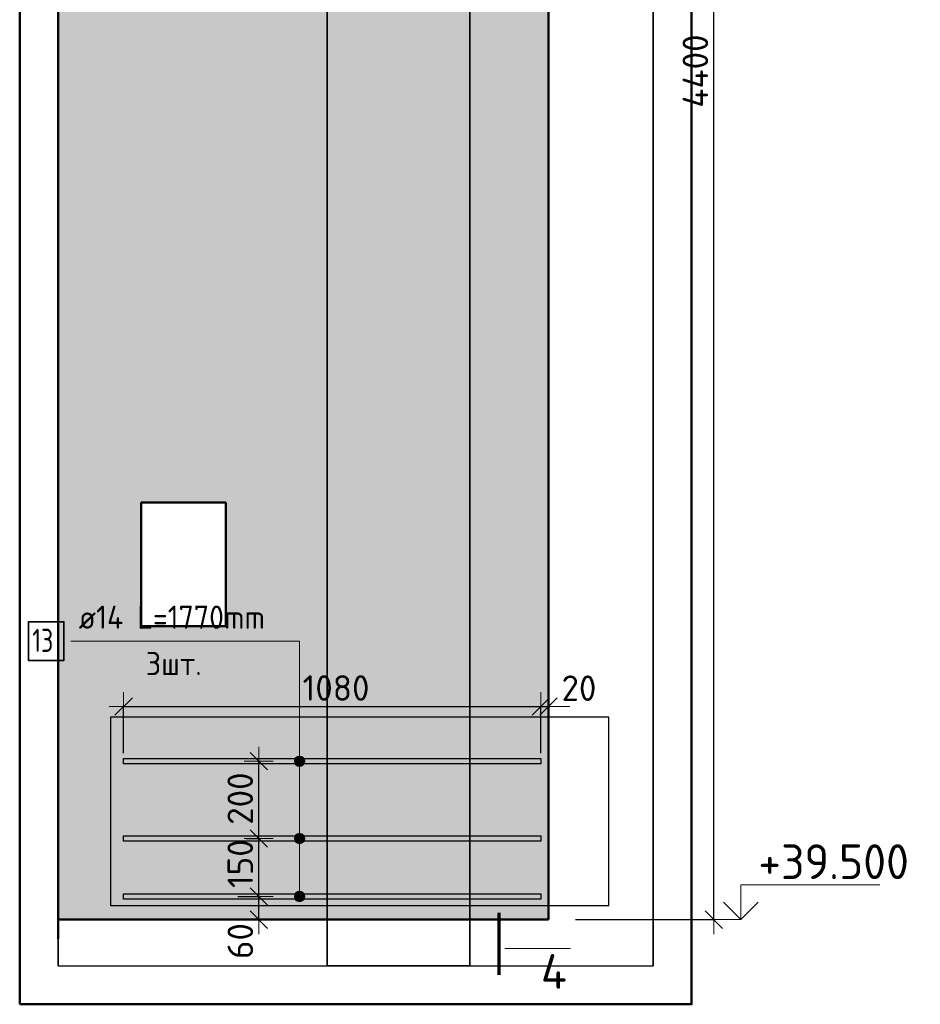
# Model space of a CAD drawing. Header units: millimetres. Extents: x 10987 to 63485, y -5166 to 39219.
# Tile 11 of 43: x 19125 to 21458, y 1217 to 3766. Entities that reach past the tile are written whole.
import ezdxf

# ---------------------------------------------------------------- set-up
doc = ezdxf.new("R2010")
doc.units = ezdxf.units.MM
doc.header["$PDMODE"] = 65
for name, color, linetype, lineweight in [('Standard', 7, 'Continuous', 25), ('Арм.стержн.горизонт. 2', 202, 'Continuous', 35), ('Высотная отметки_ общее', 7, 'Continuous', 13), ('Размерная линия_ общее', 7, 'Continuous', 13)]:
    doc.layers.add(name, color=color, linetype=linetype, lineweight=lineweight)
doc.styles.add('ISOCPEUR', font='ISOCPEUR')
doc.dimstyles.new('DIMSTYLE_3', dxfattribs={"dimtxt": 66, "dimasz": 75, "dimexe": 0, "dimexo": 0, "dimgap": 33, "dimtad": 2, "dimdec": 0, "dimrnd": 5, "dimzin": 12, "dimdsep": 46, "dimtxsty": 'ISOCPEUR', "dimblk1": 'ALL_ML_STRICH', "dimblk2": 'ALL_ML_STRICH', "dimsah": 1, "dimcen": 0, "dimclrd": 7, "dimclre": 256, "dimclrt": 7, "dimadec": 0, "dimazin": 0, "dimtfac": 1, "dimtdec": 0, "dimtix": 1, "dimtmove": 2, "dimatfit": 3, "dimfxl": 0, "dimtvp": 1.2, "dimtzin": 0, "dimlwd": 0, "dimlwe": -3, "dimarcsym": 0})
doc.dimstyles.new('DIMSTYLE_6', dxfattribs={"dimtxt": 66, "dimasz": 75, "dimexe": 0, "dimexo": 0, "dimgap": 33, "dimtad": 2, "dimdec": 0, "dimrnd": 5, "dimzin": 12, "dimdsep": 46, "dimtxsty": 'ISOCPEUR', "dimblk1": 'ALL_ML_STRICH', "dimblk2": 'ALL_ML_STRICH', "dimsah": 1, "dimcen": 0, "dimclrd": 7, "dimclre": 256, "dimclrt": 7, "dimadec": 0, "dimazin": 0, "dimtfac": 1, "dimtdec": 0, "dimtix": 1, "dimtmove": 2, "dimatfit": 3, "dimfxl": 0, "dimtzin": 0, "dimlwd": 0, "dimlwe": -3, "dimarcsym": 0})

# ---------------------------------------------------------------- blocks, each defined once
blk = doc.blocks.new('ALL_ML_STRICH')
at = {"color": 0, "linetype": 'ByBlock', "lineweight": -2}
for p, q in [((0, -0.5), (0, 0.5)), ((-1, 0), (0.5, 0)), ((-0.3, -0.3), (0.3, 0.3))]:
    blk.add_line(p, q, dxfattribs=at)
blk = doc.blocks.new('*D43')
at = {"layer": 'DEFPOINTS', "color": 7, "linetype": 'Continuous', "lineweight": 13, "transparency": 33554687}
for p in [(19670.7, 1496.1), (19665.3, 1436.1), (19744.5, 1436.1)]:
    blk.add_point(p, dxfattribs=at)
at = {"layer": 'Размерная линия_ общее', "color": 253, "linetype": 'Continuous', "lineweight": -2, "true_color": 0xa0a0a0, "transparency": 33554687}
for p, q in [((19690.7, 1496.1), (19744.5, 1496.1)), ((19685.3, 1436.1), (19744.5, 1436.1))]:
    blk.add_line(p, q, dxfattribs=at)
at = {"layer": 'Размерная линия_ общее', "color": 7, "linetype": 'Continuous', "lineweight": -2, "transparency": 33554687}
blk.add_line((19744.5, 1436.1), (19744.5, 1496.1), dxfattribs=at)
at = {"layer": 'Размерная линия_ общее', "color": 7, "linetype": 'Continuous', "lineweight": 13, "transparency": 33554687, "xscale": 75, "yscale": 75, "zscale": 75}
for p, rotation in [((19744.5, 1496.1), 90), ((19744.5, 1436.1), 270)]:
    blk.add_blockref('ALL_ML_STRICH', p, dxfattribs=dict(at, rotation=rotation))
at = {"layer": 'Размерная линия_ общее', "color": 7, "linetype": 'Continuous', "lineweight": 13, "transparency": 33554687, "insert": (19696.8, 1380.7), "char_height": 66, "width": 132, "attachment_point": 5, "rotation": 90, "style": 'ISOCPEUR'}
blk.add_mtext('\\A1;{60}', dxfattribs=at)
blk = doc.blocks.new('*D44')
at = {"layer": 'DEFPOINTS', "color": 7, "linetype": 'Continuous', "lineweight": 13, "transparency": 33554687}
for p in [(19692.1, 1646.1), (19670.7, 1496.1), (19744.5, 1496.1)]:
    blk.add_point(p, dxfattribs=at)
at = {"layer": 'Размерная линия_ общее', "color": 253, "linetype": 'Continuous', "lineweight": -2, "true_color": 0xa0a0a0, "transparency": 33554687}
for p, q in [((19712.1, 1646.1), (19744.5, 1646.1)), ((19690.7, 1496.1), (19744.5, 1496.1))]:
    blk.add_line(p, q, dxfattribs=at)
at = {"layer": 'Размерная линия_ общее', "color": 7, "linetype": 'Continuous', "lineweight": -2, "transparency": 33554687}
blk.add_line((19744.5, 1496.1), (19744.5, 1646.1), dxfattribs=at)
at = {"layer": 'Размерная линия_ общее', "color": 7, "linetype": 'Continuous', "lineweight": 13, "transparency": 33554687, "xscale": 75, "yscale": 75, "zscale": 75}
for p, rotation in [((19744.5, 1646.1), 90), ((19744.5, 1496.1), 270)]:
    blk.add_blockref('ALL_ML_STRICH', p, dxfattribs=dict(at, rotation=rotation))
at = {"layer": 'Размерная линия_ общее', "color": 7, "linetype": 'Continuous', "lineweight": 13, "transparency": 33554687, "insert": (19696.5, 1581), "char_height": 66, "width": 198, "attachment_point": 5, "rotation": 90, "style": 'ISOCPEUR'}
blk.add_mtext('\\A1;{150}', dxfattribs=at)
blk = doc.blocks.new('*D45')
at = {"layer": 'DEFPOINTS', "color": 7, "linetype": 'Continuous', "lineweight": 13, "transparency": 33554687}
for p in [(19721.7, 1846.1), (19692.1, 1646.1), (19744.5, 1646.1)]:
    blk.add_point(p, dxfattribs=at)
at = {"layer": 'Размерная линия_ общее', "color": 253, "linetype": 'Continuous', "lineweight": -2, "true_color": 0xa0a0a0, "transparency": 33554687}
for p, q in [((19741.7, 1846.1), (19744.5, 1846.1)), ((19712.1, 1646.1), (19744.5, 1646.1))]:
    blk.add_line(p, q, dxfattribs=at)
at = {"layer": 'Размерная линия_ общее', "color": 7, "linetype": 'Continuous', "lineweight": -2, "transparency": 33554687}
blk.add_line((19744.5, 1646.1), (19744.5, 1846.1), dxfattribs=at)
at = {"layer": 'Размерная линия_ общее', "color": 7, "linetype": 'Continuous', "lineweight": 13, "transparency": 33554687, "xscale": 75, "yscale": 75, "zscale": 75}
for p, rotation in [((19744.5, 1846.1), 90), ((19744.5, 1646.1), 270)]:
    blk.add_blockref('ALL_ML_STRICH', p, dxfattribs=dict(at, rotation=rotation))
at = {"layer": 'Размерная линия_ общее', "color": 7, "linetype": 'Continuous', "lineweight": 13, "transparency": 33554687, "insert": (19696.5, 1749.4), "char_height": 66, "width": 198, "attachment_point": 5, "rotation": 90, "style": 'ISOCPEUR'}
blk.add_mtext('\\A1;{200}', dxfattribs=at)
blk = doc.blocks.new('*D109')
at = {"layer": 'DEFPOINTS', "color": 7, "linetype": 'Continuous', "lineweight": 13, "transparency": 33554687}
for p in [(19394.6, 1987.8), (19394.6, 1847.1), (20474.6, 1847.1)]:
    blk.add_point(p, dxfattribs=at)
at = {"layer": 'Размерная линия_ общее', "color": 253, "linetype": 'Continuous', "lineweight": -2, "true_color": 0xa0a0a0, "transparency": 33554687}
for p, q in [((19394.6, 1867.1), (19394.6, 1987.8)), ((20474.6, 1867.1), (20474.6, 1987.8))]:
    blk.add_line(p, q, dxfattribs=at)
at = {"layer": 'Размерная линия_ общее', "color": 7, "linetype": 'Continuous', "lineweight": -2, "transparency": 33554687}
blk.add_line((19394.6, 1987.8), (20474.6, 1987.8), dxfattribs=at)
at = {"layer": 'Размерная линия_ общее', "color": 7, "linetype": 'Continuous', "lineweight": 13, "transparency": 33554687, "xscale": 75, "yscale": 75, "zscale": 75, "rotation": 180}
blk.add_blockref('ALL_ML_STRICH', (19394.6, 1987.8), dxfattribs=at)
at = {"layer": 'Размерная линия_ общее', "color": 7, "linetype": 'Continuous', "lineweight": 13, "transparency": 33554687, "xscale": 75, "yscale": 75, "zscale": 75}
blk.add_blockref('ALL_ML_STRICH', (20474.6, 1987.8), dxfattribs=at)
at = {"layer": 'Размерная линия_ общее', "color": 7, "linetype": 'Continuous', "lineweight": 13, "transparency": 33554687, "insert": (19944.5, 2035.8), "char_height": 66, "width": 264, "attachment_point": 5, "style": 'ISOCPEUR'}
blk.add_mtext('\\A1;{1080}', dxfattribs=at)
blk = doc.blocks.new('*D110')
at = {"layer": 'DEFPOINTS', "color": 7, "linetype": 'Continuous', "lineweight": 13, "transparency": 33554687}
for p in [(20474.6, 1987.8), (20494.6, 1889.7), (20474.6, 1847.1)]:
    blk.add_point(p, dxfattribs=at)
at = {"layer": 'Размерная линия_ общее', "color": 253, "linetype": 'Continuous', "lineweight": -2, "true_color": 0xa0a0a0, "transparency": 33554687}
for p, q in [((20474.6, 1867.1), (20474.6, 1987.8)), ((20494.6, 1909.7), (20494.6, 1987.8))]:
    blk.add_line(p, q, dxfattribs=at)
at = {"layer": 'Размерная линия_ общее', "color": 7, "linetype": 'Continuous', "lineweight": -2, "transparency": 33554687}
blk.add_line((20474.6, 1987.8), (20494.6, 1987.8), dxfattribs=at)
at = {"layer": 'Размерная линия_ общее', "color": 7, "linetype": 'Continuous', "lineweight": 13, "transparency": 33554687, "xscale": 75, "yscale": 75, "zscale": 75}
blk.add_blockref('ALL_ML_STRICH', (20494.6, 1987.8), dxfattribs=at)
at = {"layer": 'Размерная линия_ общее', "color": 7, "linetype": 'Continuous', "lineweight": 13, "transparency": 33554687, "xscale": 75, "yscale": 75, "zscale": 75, "rotation": 180}
blk.add_blockref('ALL_ML_STRICH', (20474.6, 1987.8), dxfattribs=at)
at = {"layer": 'Размерная линия_ общее', "color": 7, "linetype": 'Continuous', "lineweight": 13, "transparency": 33554687, "insert": (20573.6, 2035.3), "char_height": 66, "width": 132, "attachment_point": 5, "style": 'ISOCPEUR'}
blk.add_mtext('\\A1;{20}', dxfattribs=at)
blk = doc.blocks.new('*D236')
at = {"layer": 'DEFPOINTS', "color": 7, "linetype": 'Continuous', "lineweight": 13, "transparency": 33554687}
for p in [(20765.4, 5836.1), (20544.6, 1436.1), (20923, 1436.1)]:
    blk.add_point(p, dxfattribs=at)
at = {"layer": 'Размерная линия_ общее', "color": 253, "linetype": 'Continuous', "lineweight": -2, "true_color": 0xa0a0a0, "transparency": 33554687}
for p, q in [((20785.4, 5836.1), (20923, 5836.1)), ((20564.6, 1436.1), (20923, 1436.1))]:
    blk.add_line(p, q, dxfattribs=at)
at = {"layer": 'Размерная линия_ общее', "color": 7, "linetype": 'Continuous', "lineweight": -2, "transparency": 33554687}
blk.add_line((20923, 1436.1), (20923, 5836.1), dxfattribs=at)
at = {"layer": 'Размерная линия_ общее', "color": 7, "linetype": 'Continuous', "lineweight": 13, "transparency": 33554687, "xscale": 75, "yscale": 75, "zscale": 75}
for p, rotation in [((20923, 5836.1), 90), ((20923, 1436.1), 270)]:
    blk.add_blockref('ALL_ML_STRICH', p, dxfattribs=dict(at, rotation=rotation))
at = {"layer": 'Размерная линия_ общее', "color": 7, "linetype": 'Continuous', "lineweight": 13, "transparency": 33554687, "insert": (20875, 3632.8), "char_height": 66, "width": 264, "attachment_point": 5, "rotation": 90, "style": 'ISOCPEUR'}
blk.add_mtext('\\A1;{4400}', dxfattribs=at)
blk = doc.blocks.new('COMPLEX_ELEVATIONDIM_0')
at = {"layer": 'Высотная отметки_ общее', "color": 7, "linetype": 'Continuous', "lineweight": 13, "transparency": 33554687}
for p, q in [((20993, 6036.1), (20993, 6126.1)), ((20993, 6126.1), (21353, 6126.1)), ((20993, 6036.1), (20948, 6081.1)), ((20993, 6036.1), (21038, 6081.1)), ((20993, 6036.1), (20886.9, 6036.1)), ((20993, 6036.1), (20993, 6036.1)), ((20993, 6036.1), (20993, 6036.1)), ((20993, 6036.1), (20993, 6036.1)), ((20993, 6036.1), (20993, 6036.1)), ((20993, 5836.1), (20993, 5926.1)), ((20993, 5926.1), (21353, 5926.1)), ((20993, 5836.1), (20948, 5881.1)), ((20993, 5836.1), (21038, 5881.1)), ((20993, 5836.1), (20886.9, 5836.1)), ((20993, 5836.1), (20993, 5836.1)), ((20993, 5836.1), (20993, 5836.1)), ((20993, 5836.1), (20993, 5836.1)), ((20993, 5836.1), (20993, 5836.1)), ((20993, 1436.1), (20993, 1526.1)), ((20993, 1526.1), (21353, 1526.1)), ((20993, 1436.1), (20948, 1481.1)), ((20993, 1436.1), (21038, 1481.1)), ((20993, 1436.1), (20993, 1436.1)), ((20993, 1436.1), (20993, 1436.1)), ((20993, 1436.1), (20993, 1436.1)), ((20993, 1436.1), (20993, 1436.1))]:
    blk.add_line(p, q, dxfattribs=at)
blk.add_lwpolyline([(20993, 1436.1), (20933, 1436.1), (20933, 1436.1), (20886.9, 1436.1)], dxfattribs=at)
at = {"layer": 'Высотная отметки_ общее', "color": 7, "linetype": 'Continuous', "lineweight": 13, "transparency": 33554687, "char_height": 90, "attachment_point": 7, "style": 'ISOCPEUR'}
for s, insert, width in [('\\W0.92;+44.100', (21038, 6141.1), 446.05), ('\\W0.96;+43.900', (21038, 5941.1), 456.775), ('\\W0.96;+39.500', (21038, 1541.1), 447.716)]:
    blk.add_mtext(s, dxfattribs=dict(at, insert=insert, width=width))

msp = doc.modelspace()

# ---------------------------------------------------------------- hatches: boundary and pattern name
at = {"layer": 'Standard', "linetype": 'Continuous', "lineweight": 13, "transparency": 33554687}
h = msp.add_hatch(color=7, dxfattribs=at)
h.paths.add_polyline_path([(20494.6, 5836.1), (19225.4, 5836.1), (19225.4, 1436.1), (20494.6, 1436.1)])
h.paths.add_polyline_path([(19659.6, 2196.1), (19439.6, 2196.1), (19439.6, 2516.1), (19659.6, 2516.1)], flags=16)
at = {"layer": 'Арм.стержн.горизонт. 2', "linetype": 'Continuous', "lineweight": 13, "transparency": 33554687}
for points in [[(19861.7, 1852.9), (19838.5, 1852.9), (19836.6, 1846.1)], [(19861.7, 1852.9), (19836.6, 1846.1), (19863.6, 1846.1)], [(19863.6, 1846.1), (19836.6, 1846.1), (19838.5, 1839.4)], [(19856.9, 1857.8), (19843.4, 1857.8), (19838.5, 1852.9)], [(19856.9, 1857.8), (19838.5, 1852.9), (19861.7, 1852.9)], [(19863.6, 1846.1), (19838.5, 1839.4), (19861.7, 1839.4)], [(19861.7, 1839.4), (19838.5, 1839.4), (19843.4, 1834.5)], [(19843.4, 1857.8), (19856.9, 1857.8), (19850.1, 1859.6)], [(19861.7, 1839.4), (19843.4, 1834.5), (19856.9, 1834.5)], [(19856.9, 1834.5), (19843.4, 1834.5), (19850.1, 1832.6)], [(19856.9, 1657.8), (19843.4, 1657.8), (19838.5, 1652.9)], [(19856.9, 1657.8), (19838.5, 1652.9), (19861.7, 1652.9)], [(19843.4, 1657.8), (19856.9, 1657.8), (19850.1, 1659.6)], [(19861.7, 1652.9), (19838.5, 1652.9), (19836.6, 1646.1)], [(19861.7, 1652.9), (19836.6, 1646.1), (19863.6, 1646.1)], [(19863.6, 1646.1), (19836.6, 1646.1), (19838.5, 1639.4)], [(19863.6, 1646.1), (19838.5, 1639.4), (19861.7, 1639.4)], [(19861.7, 1639.4), (19838.5, 1639.4), (19843.4, 1634.5)], [(19861.7, 1639.4), (19843.4, 1634.5), (19856.9, 1634.5)], [(19856.9, 1634.5), (19843.4, 1634.5), (19850.1, 1632.6)], [(19856.9, 1507.8), (19843.4, 1507.8), (19838.5, 1502.9)], [(19856.9, 1507.8), (19838.5, 1502.9), (19861.7, 1502.9)], [(19843.4, 1507.8), (19856.9, 1507.8), (19850.1, 1509.6)], [(19861.7, 1502.9), (19838.5, 1502.9), (19836.6, 1496.1)], [(19861.7, 1502.9), (19836.6, 1496.1), (19863.6, 1496.1)], [(19863.6, 1496.1), (19836.6, 1496.1), (19838.5, 1489.4)], [(19863.6, 1496.1), (19838.5, 1489.4), (19861.7, 1489.4)], [(19861.7, 1489.4), (19838.5, 1489.4), (19843.4, 1484.5)], [(19861.7, 1489.4), (19843.4, 1484.5), (19856.9, 1484.5)], [(19856.9, 1484.5), (19843.4, 1484.5), (19850.1, 1482.6)]]:
    msp.add_hatch(color=7, dxfattribs=at).paths.add_polyline_path(points)

# ---------------------------------------------------------------- linework, layer by layer
at = {"color": 52, "linetype": 'Continuous', "lineweight": -3, "transparency": 33554687}
for p, q in [((19225.4, 1316.9), (19225.4, 6077)), ((19225.4, 6077), (19225.4, 1316.9)), ((19921.3, 6077), (19921.3, 1316.9)), ((19921.3, 1316.9), (19921.3, 6077)), ((20290.9, 1316.9), (20290.9, 6077)), ((20290.9, 6077), (20290.9, 1316.9)), ((20765.4, 1316.9), (20765.4, 6077)), ((20765.4, 6077), (20765.4, 1316.9)), ((19225.4, 1316.9), (20765.4, 1316.9)), ((19225.4, 1316.9), (20765.4, 1316.9)), ((20290.9, 1316.9), (19921.3, 1316.9)), ((19921.3, 1316.9), (20290.9, 1316.9))]:
    msp.add_line(p, q, dxfattribs=at)
at = {"layer": 'Standard', "color": 7, "linetype": 'Continuous', "lineweight": 50, "transparency": 33554687}
for p, q in [((19225.4, 1386.1), (19225.4, 5886.1)), ((20494.6, 5836.1), (20494.6, 1436.1)), ((19439.6, 2196.1), (19439.6, 2516.1)), ((19439.6, 2516.1), (19659.6, 2516.1)), ((19659.6, 2516.1), (19659.6, 2196.1)), ((19659.6, 2196.1), (19439.6, 2196.1)), ((20494.6, 1436.1), (19225.4, 1436.1))]:
    msp.add_line(p, q, dxfattribs=at)
at = {"layer": 'Standard', "color": 52, "linetype": 'Continuous', "lineweight": -3, "transparency": 33554687}
for p, q in [((19360.7, 1960.5), (19360.7, 1473)), ((20650.7, 1960.5), (19360.7, 1960.5)), ((19360.7, 1960.5), (19360.7, 1473)), ((20650.7, 1960.5), (19360.7, 1960.5)), ((20650.7, 1473), (20650.7, 1960.5)), ((20650.7, 1473), (20650.7, 1960.5)), ((19360.7, 1473), (20650.7, 1473)), ((19360.7, 1473), (20650.7, 1473))]:
    msp.add_line(p, q, dxfattribs=at)
at = {"layer": 'Standard', "color": 7, "linetype": 'Continuous', "lineweight": 70, "transparency": 33554687}
msp.add_line((20365.9, 1454), (20365.9, 1293.2), dxfattribs=at)
at = {"layer": 'Standard', "color": 7, "linetype": 'Continuous', "lineweight": 13, "transparency": 33554687}
msp.add_line((20381.9, 1361.7), (20551.5, 1361.7), dxfattribs=at)
at = {"layer": 'Standard', "color": 7, "linetype": 'Continuous', "lineweight": 50, "transparency": 33554687}
msp.add_lwpolyline([(19125.4, 1216.9), (20865.4, 1216.9), (20865.4, 6177), (19125.4, 6177), (19125.4, 1216.9)], dxfattribs=at)
at = {"layer": 'Арм.стержн.горизонт. 2', "color": 7, "linetype": 'Continuous', "lineweight": 13, "transparency": 33554687}
for p, q in [((19258.1, 2157.1), (19850.1, 2157.1)), ((19850.1, 2157.1), (19850.1, 1496.1)), ((19850.1, 2157.1), (19850.1, 1846.1)), ((19850.1, 2157.1), (19850.1, 1646.1)), ((19836.6, 1846.1), (19836.6, 1846.1)), ((19850.1, 1859.6), (19850.1, 1859.6)), ((19863.6, 1846.1), (19863.6, 1846.1)), ((19850.1, 1832.6), (19850.1, 1832.6)), ((19850.1, 1659.6), (19850.1, 1659.6)), ((19836.6, 1646.1), (19836.6, 1646.1)), ((19850.1, 1632.6), (19850.1, 1632.6)), ((19863.6, 1646.1), (19863.6, 1646.1)), ((19850.1, 1509.6), (19850.1, 1509.6)), ((19836.6, 1496.1), (19836.6, 1496.1)), ((19850.1, 1482.6), (19850.1, 1482.6)), ((19863.6, 1496.1), (19863.6, 1496.1))]:
    msp.add_line(p, q, dxfattribs=at)
at = {"layer": 'Арм.стержн.горизонт. 2', "color": 7, "linetype": 'Continuous', "lineweight": 35, "transparency": 33554687}
msp.add_lwpolyline([(19148.1, 2107.1), (19240.1, 2107.1), (19240.1, 2207.1), (19148.1, 2207.1), (19148.1, 2107.1)], dxfattribs=at)
at = {"layer": 'Арм.стержн.горизонт. 2', "color": 7, "linetype": 'Continuous', "lineweight": 25, "transparency": 33554687}
for points in [[(20474.6, 1839.1), (19394.6, 1839.1), (19394.6, 1853.1), (20474.6, 1853.1), (20474.6, 1839.1)], [(20474.6, 1639.1), (19394.6, 1639.1), (19394.6, 1653.1), (20474.6, 1653.1), (20474.6, 1639.1)], [(20474.6, 1489.1), (19394.6, 1489.1), (19394.6, 1503.1), (20474.6, 1503.1), (20474.6, 1489.1)]]:
    msp.add_lwpolyline(points, dxfattribs=at)
at = {"layer": 'Арм.стержн.горизонт. 2', "color": 7, "linetype": 'Continuous', "lineweight": 13, "transparency": 33554687}
for centre in [(19850.1, 1846.1), (19850.1, 1646.1), (19850.1, 1496.1)]:
    msp.add_circle(centre, 13.5, dxfattribs=at)

# ---------------------------------------------------------------- block references
at = {"layer": 'Высотная отметки_ общее', "color": 7, "linetype": 'Continuous', "lineweight": 13, "transparency": 33554687}
msp.add_blockref('COMPLEX_ELEVATIONDIM_0', (0, 0), dxfattribs=at)

# ---------------------------------------------------------------- texts
at = {"layer": 'Standard', "color": 7, "linetype": 'Continuous', "lineweight": 13, "transparency": 33554687, "insert": (20474.8, 1257.1), "char_height": 90, "width": 108, "attachment_point": 7, "style": 'ISOCPEUR'}
msp.add_mtext('\\A1;{\\fISOCPEUR|i0|b0;\\H90.000000;\\W1.000000;\\C7;4}\\P', dxfattribs=at)
at = {"layer": 'Арм.стержн.горизонт. 2', "color": 7, "linetype": 'Continuous', "lineweight": 25, "transparency": 33554687, "char_height": 60, "attachment_point": 7, "style": 'ISOCPEUR'}
for s, insert, width in [('\\W0.94;ø14 L=1770mm ', (19278.1, 2189.1), 579.953), ('\\W0.75;13', (19158.1, 2129.1), 94.456), ('\\W0.94;3шт. ', (19452.1, 2069.1), 232.257)]:
    msp.add_mtext(s, dxfattribs=dict(at, insert=insert, width=width))

# ---------------------------------------------------------------- dimensions: what is measured, and where the dimension line sits
at = {"layer": 'Размерная линия_ общее', "color": 7, "linetype": 'Continuous', "lineweight": 13, "transparency": 33554687}
for base, p1, p2, dimstyle, picture, middle in [((20923, 5836.1), (20564.6, 1436.1), (20785.4, 5836.1), 'DIMSTYLE_6', '*D236', (20875, 3632.8)), ((19744.5, 1846.1), (19712.1, 1646.1), (19741.7, 1846.1), 'DIMSTYLE_6', '*D45', (19696.5, 1749.4)), ((19744.5, 1646.1), (19690.7, 1496.1), (19712.1, 1646.1), 'DIMSTYLE_3', '*D44', (19696.5, 1581)), ((19744.5, 1496.1), (19685.3, 1436.1), (19690.7, 1496.1), 'DIMSTYLE_3', '*D43', (19696.8, 1380.7))]:
    dim = msp.add_linear_dim(base=base, p1=p1, p2=p2, angle=90, dimstyle=dimstyle, override={"dimpost": '<>', "dimclrd": 7, "dimclre": 253, "dimclrt": 7, "dimlwd": 0, "dimlwe": 65533}, dxfattribs=at)
    dim.commit()
    dim.dimension.update_dxf_attribs({"geometry": picture, "text_midpoint": middle, "dimtype": 160})
for base, p1, p2, dimstyle, picture, middle in [((20474.6, 1987.8), (19394.6, 1867.1), (20474.6, 1867.1), 'DIMSTYLE_6', '*D109', (19944.5, 2035.8)), ((20494.6, 1987.8), (20474.6, 1867.1), (20494.6, 1909.7), 'DIMSTYLE_3', '*D110', (20573.6, 2035.3))]:
    dim = msp.add_linear_dim(base=base, p1=p1, p2=p2, dimstyle=dimstyle, override={"dimpost": '<>', "dimclrd": 7, "dimclre": 253, "dimclrt": 7, "dimlwd": 0, "dimlwe": 65533}, dxfattribs=at)
    dim.commit()
    dim.dimension.update_dxf_attribs({"geometry": picture, "text_midpoint": middle, "dimtype": 160})

doc.saveas('drawing.dxf')
